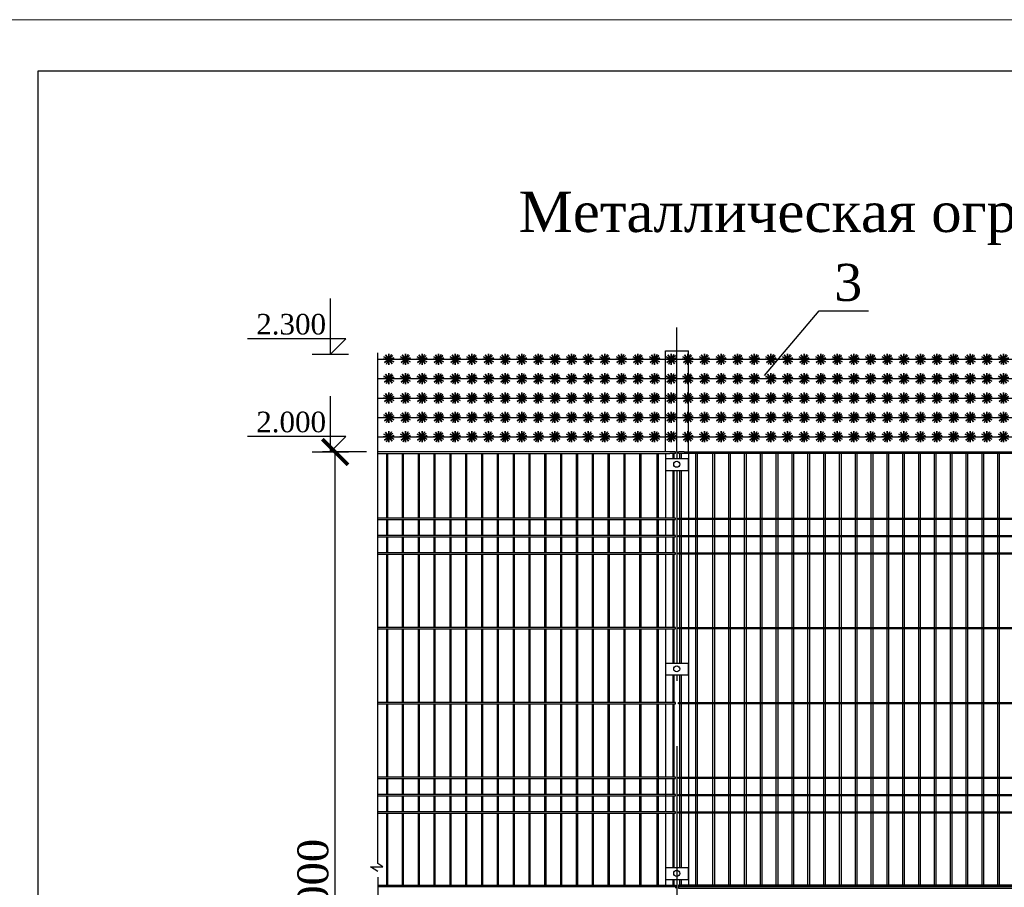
# Model space of a CAD drawing. Header units: inches. Extents: x 6778 to 7415, y 45 to 1090.
# Tile 29 of 41: x 6886 to 6982, y 618 to 702. Entities that reach past the tile are written whole.
import ezdxf
from ezdxf.enums import TextEntityAlignment as Align

# ---------------------------------------------------------------- set-up
doc = ezdxf.new("R2010")
doc.units = ezdxf.units.IN
doc.header["$MEASUREMENT"] = 0
doc.linetypes.add('CENTER', pattern=[50.8, 31.75, -6.35, 6.35, -6.35])
doc.linetypes.add('K5LT_BASIC', pattern=[0])
doc.layers.add('Водопровод 2', color=7, linetype='Continuous')
doc.layers.add('Системный слой VIEW1', color=7, linetype='Continuous')
doc.styles.add('GOST', font='gost.shx', dxfattribs={"oblique": 15})
doc.styles.add('TIEMS', font='times.ttf')
doc.dimstyles.new('Copy of ISO-25', dxfattribs={"dimtxt": 3, "dimasz": 2.5, "dimexe": 1.25, "dimexo": 0.625, "dimtad": 1, "dimlfac": 100, "dimtxsty": 'GOST', "dimblk": 'ARCHTICK', "dimcen": 2.5, "dimadec": 0, "dimazin": 0, "dimtfac": 1, "dimtmove": 0, "dimatfit": 3, "dimldrblk": 'ARCHTICK', "dimfxl": 1, "dimarcsym": 0})

# ---------------------------------------------------------------- blocks, each defined once
blk = doc.blocks.new('_ArchTick')
at = {"color": 0, "linetype": 'ByBlock', "const_width": 0.15}
blk.add_lwpolyline([(-0.5, -0.5), (0.5, 0.5)], dxfattribs=at)
blk = doc.blocks.new('*D281')
at = {"color": 0, "lineweight": -2, "transparency": 16777216}
for p, q in [((6919.597, 660.395), (6915.303, 660.395)), ((6916.553, 576.059), (6916.553, 660.395)), ((6920.037, 576.059), (6915.303, 576.059))]:
    blk.add_line(p, q, dxfattribs=at)
at = {"layer": 'Defpoints', "color": 0, "transparency": 16777216}
for p in [(6916.553, 660.395), (6920.222, 660.395), (6920.662, 576.059)]:
    blk.add_point(p, dxfattribs=at)
at = {"color": 0, "lineweight": -2, "transparency": 16777216, "xscale": 2.5, "yscale": 2.5, "zscale": 2.5}
for p, rotation in [((6916.553, 660.395), 90), ((6916.553, 576.059), 270)]:
    blk.add_blockref('_ArchTick', p, dxfattribs=dict(at, rotation=rotation))
at = {"color": 0, "transparency": 16777216, "insert": (6914.402, 618.227), "char_height": 3, "attachment_point": 5, "rotation": 90, "style": 'TIEMS'}
blk.add_mtext('2000', dxfattribs=at)
blk = doc.blocks.new('*U270')
blk.add_lwpolyline([(0, 0), (0.408, 0.352), (0, 0), (-0.313, 0.438), (0, 0), (-0.425, -0.331), (0, 0), (0.313, -0.438), (0, 0), (0.539, 0), (-0.539, 0), (0, 0), (0, -0.539), (0, 0.539), (0, 0), (0.479, -0.247), (-0.479, 0.247), (0, 0), (-0.231, -0.487), (0, 0), (0.257, 0.473), (0, 0), (0.511, 0.172)])
blk = doc.blocks.new('*U271')
at = {"color": 0, "linetype": 'ByBlock', "lineweight": -2, "transparency": 16777216}
for p in [(0, 0), (1.616, 0), (3.232, 0), (4.849, 0), (6.465, 0), (8.081, 0), (9.697, 0), (11.313, 0), (12.929, 0), (14.546, 0), (16.162, 0), (17.778, 0), (19.394, 0), (21.01, 0), (22.626, 0), (24.243, 0), (25.859, 0), (27.475, 0), (29.091, 0), (30.707, 0), (32.323, 0), (33.94, 0), (35.556, 0), (37.172, 0), (38.788, 0), (40.404, 0), (42.02, 0), (43.637, 0), (45.253, 0), (46.869, 0), (48.485, 0), (50.101, 0), (51.717, 0), (53.334, 0), (54.95, 0), (56.566, 0), (58.182, 0), (59.798, 0)]:
    blk.add_blockref('*U270', p, dxfattribs=at)
blk = doc.blocks.new('*U274')
blk.add_lwpolyline([(0, 0), (0.408, 0.352), (0, 0), (-0.313, 0.438), (0, 0), (-0.425, -0.331), (0, 0), (0.313, -0.438), (0, 0), (0.539, 0), (-0.539, 0), (0, 0), (0, -0.539), (0, 0.539), (0, 0), (0.479, -0.247), (-0.479, 0.247), (0, 0), (-0.231, -0.487), (0, 0), (0.257, 0.473), (0, 0), (0.511, 0.172)])
blk = doc.blocks.new('*U275')
at = {"color": 0, "linetype": 'ByBlock', "lineweight": -2, "transparency": 16777216}
for p in [(0, 0), (1.616, 0), (3.232, 0), (4.849, 0), (6.465, 0), (8.081, 0), (9.697, 0), (11.313, 0), (12.929, 0), (14.546, 0), (16.162, 0), (17.778, 0), (19.394, 0), (21.01, 0), (22.626, 0), (24.243, 0), (25.859, 0), (27.475, 0), (29.091, 0), (30.707, 0), (32.323, 0), (33.94, 0), (35.556, 0), (37.172, 0), (38.788, 0), (40.404, 0), (42.02, 0), (43.637, 0), (45.253, 0), (46.869, 0), (48.485, 0), (50.101, 0), (51.717, 0), (53.334, 0), (54.95, 0), (56.566, 0), (58.182, 0), (59.798, 0)]:
    blk.add_blockref('*U274', p, dxfattribs=at)
blk = doc.blocks.new('*U276')
blk.add_lwpolyline([(0, 0), (0.408, 0.352), (0, 0), (-0.313, 0.438), (0, 0), (-0.425, -0.331), (0, 0), (0.313, -0.438), (0, 0), (0.539, 0), (-0.539, 0), (0, 0), (0, -0.539), (0, 0.539), (0, 0), (0.479, -0.247), (-0.479, 0.247), (0, 0), (-0.231, -0.487), (0, 0), (0.257, 0.473), (0, 0), (0.511, 0.172)])
blk = doc.blocks.new('*U277')
at = {"color": 0, "linetype": 'ByBlock', "lineweight": -2, "transparency": 16777216}
for p in [(0, 0), (1.616, 0), (3.232, 0), (4.849, 0), (6.465, 0), (8.081, 0), (9.697, 0), (11.313, 0), (12.929, 0), (14.546, 0), (16.162, 0), (17.778, 0), (19.394, 0), (21.01, 0), (22.626, 0), (24.243, 0), (25.859, 0), (27.475, 0), (29.091, 0), (30.707, 0), (32.323, 0), (33.94, 0), (35.556, 0), (37.172, 0), (38.788, 0), (40.404, 0), (42.02, 0), (43.637, 0), (45.253, 0), (46.869, 0), (48.485, 0), (50.101, 0), (51.717, 0), (53.334, 0), (54.95, 0), (56.566, 0), (58.182, 0), (59.798, 0)]:
    blk.add_blockref('*U276', p, dxfattribs=at)
blk = doc.blocks.new('*U278')
blk.add_lwpolyline([(0, 0), (0.408, 0.352), (0, 0), (-0.313, 0.438), (0, 0), (-0.425, -0.331), (0, 0), (0.313, -0.438), (0, 0), (0.539, 0), (-0.539, 0), (0, 0), (0, -0.539), (0, 0.539), (0, 0), (0.479, -0.247), (-0.479, 0.247), (0, 0), (-0.231, -0.487), (0, 0), (0.257, 0.473), (0, 0), (0.511, 0.172)])
blk = doc.blocks.new('*U279')
at = {"color": 0, "linetype": 'ByBlock', "lineweight": -2, "transparency": 16777216}
for p in [(0, 0), (1.616, 0), (3.232, 0), (4.849, 0), (6.465, 0), (8.081, 0), (9.697, 0), (11.313, 0), (12.929, 0), (14.546, 0), (16.162, 0), (17.778, 0), (19.394, 0), (21.01, 0), (22.626, 0), (24.243, 0), (25.859, 0), (27.475, 0), (29.091, 0), (30.707, 0), (32.323, 0), (33.94, 0), (35.556, 0), (37.172, 0), (38.788, 0), (40.404, 0), (42.02, 0), (43.637, 0), (45.253, 0), (46.869, 0), (48.485, 0), (50.101, 0), (51.717, 0), (53.334, 0), (54.95, 0), (56.566, 0), (58.182, 0), (59.798, 0)]:
    blk.add_blockref('*U278', p, dxfattribs=at)
blk = doc.blocks.new('*U272')
blk.add_lwpolyline([(0, 0), (0.408, 0.352), (0, 0), (-0.313, 0.438), (0, 0), (-0.425, -0.331), (0, 0), (0.313, -0.438), (0, 0), (0.539, 0), (-0.539, 0), (0, 0), (0, -0.539), (0, 0.539), (0, 0), (0.479, -0.247), (-0.479, 0.247), (0, 0), (-0.231, -0.487), (0, 0), (0.257, 0.473), (0, 0), (0.511, 0.172)])
blk = doc.blocks.new('*U273')
at = {"color": 0, "linetype": 'ByBlock', "lineweight": -2, "transparency": 16777216}
for p in [(0, 0), (1.616, 0), (3.232, 0), (4.849, 0), (6.465, 0), (8.081, 0), (9.697, 0), (11.313, 0), (12.929, 0), (14.546, 0), (16.162, 0), (17.778, 0), (19.394, 0), (21.01, 0), (22.626, 0), (24.243, 0), (25.859, 0), (27.475, 0), (29.091, 0), (30.707, 0), (32.323, 0), (33.94, 0), (35.556, 0), (37.172, 0), (38.788, 0), (40.404, 0), (42.02, 0), (43.637, 0), (45.253, 0), (46.869, 0), (48.485, 0), (50.101, 0), (51.717, 0), (53.334, 0), (54.95, 0), (56.566, 0), (58.182, 0), (59.798, 0)]:
    blk.add_blockref('*U272', p, dxfattribs=at)

msp = doc.modelspace()

# ---------------------------------------------------------------- linework, layer by layer
for p, q in [((6916.091, 669.9), (6916.091, 675.327)), ((6917.592, 671.406), (6908.031, 671.406)), ((6916.091, 669.9), (6917.592, 671.406)), ((6914.324, 669.9), (6917.857, 669.9)), ((6916.091, 660.391), (6916.091, 665.818)), ((6917.592, 661.897), (6908.031, 661.897)), ((6916.091, 660.391), (6917.592, 661.897)), ((6914.324, 660.391), (6917.857, 660.391))]:
    msp.add_line(p, q)
at = {"color": 3}
for p, q in [((6920.69, 620.377), (6920.69, 670.027)), ((6919.973, 620.03), (6921.18, 620.03)), ((6920.69, 619.573), (6919.973, 620.03)), ((6921.18, 620.03), (6920.69, 620.377)), ((6920.69, 619.018), (6920.69, 572.149))]:
    msp.add_line(p, q, dxfattribs=at)
at = {"color": 2, "linetype": 'CENTER'}
for p, q in [((6949.809, 659.727), (6949.809, 660.472)), ((6949.809, 639.827), (6949.809, 658.607)), ((6949.809, 600.027), (6949.809, 638.707))]:
    msp.add_line(p, q, dxfattribs=at)
at = {"linetype": 'ByBlock'}
for points in [[(6958.307, 667.848), (6963.627, 674.124), (6968.441, 674.124)], [(6949.808, 660.446), (6949.808, 672.489)], [(6949.673, 660.255), (6949.673, 660.395)], [(6949.945, 660.255), (6949.945, 660.395)]]:
    msp.add_lwpolyline(points, dxfattribs=at)
at = {"color": 5, "lineweight": 30}
for points in [[(6948.688, 660.446), (6948.688, 670.229), (6950.928, 670.229)], [(6950.928, 660.446), (6950.928, 670.229)]]:
    msp.add_lwpolyline(points, dxfattribs=at)
for points in [[(6920.69, 669.412), (7066.186, 669.412)], [(6920.69, 667.527), (7066.186, 667.527)], [(6920.69, 665.642), (7066.186, 665.642)], [(6920.69, 663.756), (7066.186, 663.756)], [(6920.69, 661.871), (7066.186, 661.871)]]:
    msp.add_lwpolyline(points)
at = {"color": 188}
for points in [[(6949.673, 660.395), (6949.109, 660.395)], [(6949.673, 660.255), (6949.109, 660.255)], [(6950.509, 660.395), (6949.945, 660.395)], [(6950.928, 660.255), (6949.945, 660.255)]]:
    msp.add_lwpolyline(points, dxfattribs=at)
at = {"linetype": 'ByBlock'}
for centre in [(6949.782, 659.196), (6949.782, 639.296), (6949.782, 619.396)]:
    msp.add_circle(centre, 0.291, dxfattribs=at)
at = {"layer": 'Водопровод 2', "linetype": 'Continuous', "lineweight": 15}
msp.add_lwpolyline([(6867.627, 405.444), (7287.627, 405.444), (7287.627, 702.444), (6867.627, 702.444)], close=True, dxfattribs=at)
at = {"layer": 'Водопровод 2', "linetype": 'Continuous'}
msp.add_lwpolyline([(6887.627, 410.444), (7282.627, 410.444), (7282.627, 697.444), (6887.627, 697.444)], close=True, dxfattribs=at)
at = {"layer": 'Системный слой VIEW1', "linetype": 'K5LT_BASIC'}
for p, q in [((6949.109, 660.395), (6920.69, 660.395)), ((6920.69, 660.255), (6949.109, 660.255)), ((6921.533, 660.255), (6921.533, 653.955)), ((6921.673, 653.955), (6921.673, 660.255)), ((6923.073, 660.255), (6923.073, 653.955)), ((6923.213, 653.955), (6923.213, 660.255)), ((6924.613, 660.255), (6924.613, 653.955)), ((6924.753, 653.955), (6924.753, 660.255)), ((6926.153, 660.255), (6926.153, 653.955)), ((6926.293, 653.955), (6926.293, 660.255)), ((6927.693, 660.255), (6927.693, 653.955)), ((6927.833, 653.955), (6927.833, 660.255)), ((6929.233, 660.255), (6929.233, 653.955)), ((6929.373, 653.955), (6929.373, 660.255)), ((6930.773, 660.255), (6930.773, 653.955)), ((6930.913, 653.955), (6930.913, 660.255)), ((6932.313, 660.255), (6932.313, 653.955)), ((6932.453, 653.955), (6932.453, 660.255)), ((6933.853, 660.255), (6933.853, 653.955)), ((6933.993, 653.955), (6933.993, 660.255)), ((6935.393, 660.255), (6935.393, 653.955)), ((6935.533, 653.955), (6935.533, 660.255)), ((6936.933, 660.255), (6936.933, 653.955)), ((6937.073, 653.955), (6937.073, 660.255)), ((6938.473, 660.255), (6938.473, 653.955)), ((6938.613, 653.955), (6938.613, 660.255)), ((6940.013, 660.255), (6940.013, 653.955)), ((6940.153, 653.955), (6940.153, 660.255)), ((6941.553, 660.255), (6941.553, 653.955)), ((6941.693, 653.955), (6941.693, 660.255)), ((6943.093, 660.255), (6943.093, 653.955)), ((6943.233, 653.955), (6943.233, 660.255)), ((6944.633, 660.255), (6944.633, 653.955)), ((6944.773, 653.955), (6944.773, 660.255)), ((6946.173, 660.255), (6946.173, 653.955)), ((6946.313, 653.955), (6946.313, 660.255)), ((6947.853, 660.255), (6947.853, 653.955)), ((6947.993, 653.955), (6947.993, 660.255)), ((6949.393, 660.255), (6949.393, 659.727)), ((6949.533, 659.727), (6949.533, 660.255)), ((6950.085, 659.727), (6950.085, 660.255)), ((6950.225, 660.255), (6950.225, 659.727)), ((6951.625, 653.955), (6951.625, 660.255)), ((6951.765, 660.255), (6951.765, 653.955)), ((6953.305, 653.955), (6953.305, 660.255)), ((6953.445, 660.255), (6953.445, 653.955)), ((6954.845, 653.955), (6954.845, 660.255)), ((6954.985, 660.255), (6954.985, 653.955)), ((6956.385, 653.955), (6956.385, 660.255)), ((6956.525, 660.255), (6956.525, 653.955)), ((6957.925, 653.955), (6957.925, 660.255)), ((6958.065, 660.255), (6958.065, 653.955)), ((6959.465, 653.955), (6959.465, 660.255)), ((6959.605, 660.255), (6959.605, 653.955)), ((6961.005, 653.955), (6961.005, 660.255)), ((6961.145, 660.255), (6961.145, 653.955)), ((6962.545, 653.955), (6962.545, 660.255)), ((6962.685, 660.255), (6962.685, 653.955)), ((6964.085, 653.955), (6964.085, 660.255)), ((6964.225, 660.255), (6964.225, 653.955)), ((6965.625, 653.955), (6965.625, 660.255)), ((6965.765, 660.255), (6965.765, 653.955)), ((6967.165, 653.955), (6967.165, 660.255)), ((6967.305, 660.255), (6967.305, 653.955)), ((6968.705, 653.955), (6968.705, 660.255)), ((6968.845, 660.255), (6968.845, 653.955)), ((6970.245, 653.955), (6970.245, 660.255)), ((6970.385, 660.255), (6970.385, 653.955)), ((6971.785, 653.955), (6971.785, 660.255)), ((6971.925, 660.255), (6971.925, 653.955)), ((6973.325, 653.955), (6973.325, 660.255)), ((6973.465, 660.255), (6973.465, 653.955)), ((6974.865, 653.955), (6974.865, 660.255)), ((6975.005, 660.255), (6975.005, 653.955)), ((6976.405, 653.955), (6976.405, 660.255)), ((6976.545, 660.255), (6976.545, 653.955)), ((6977.945, 653.955), (6977.945, 660.255)), ((6978.085, 660.255), (6978.085, 653.955)), ((6979.485, 653.955), (6979.485, 660.255)), ((6979.625, 660.255), (6979.625, 653.955)), ((6981.025, 653.955), (6981.025, 660.255)), ((6981.165, 660.255), (6981.165, 653.955)), ((6949.393, 658.607), (6949.393, 653.955)), ((6949.533, 653.955), (6949.533, 658.607)), ((6950.085, 653.955), (6950.085, 658.607)), ((6950.225, 658.607), (6950.225, 653.955)), ((6949.673, 653.955), (6920.69, 653.955)), ((6920.69, 653.815), (6949.673, 653.815)), ((6921.533, 653.815), (6921.533, 652.275)), ((6921.673, 652.275), (6921.673, 653.815)), ((6923.073, 653.815), (6923.073, 652.275)), ((6923.213, 652.275), (6923.213, 653.815)), ((6924.613, 653.815), (6924.613, 652.275)), ((6924.753, 652.275), (6924.753, 653.815)), ((6926.153, 653.815), (6926.153, 652.275)), ((6926.293, 652.275), (6926.293, 653.815)), ((6927.693, 653.815), (6927.693, 652.275)), ((6927.833, 652.275), (6927.833, 653.815)), ((6929.233, 653.815), (6929.233, 652.275)), ((6929.373, 652.275), (6929.373, 653.815)), ((6930.773, 653.815), (6930.773, 652.275)), ((6930.913, 652.275), (6930.913, 653.815)), ((6932.313, 653.815), (6932.313, 652.275)), ((6932.453, 652.275), (6932.453, 653.815)), ((6933.853, 653.815), (6933.853, 652.275)), ((6933.993, 652.275), (6933.993, 653.815)), ((6935.393, 653.815), (6935.393, 652.275)), ((6935.533, 652.275), (6935.533, 653.815)), ((6936.933, 653.815), (6936.933, 652.275)), ((6937.073, 652.275), (6937.073, 653.815)), ((6938.473, 653.815), (6938.473, 652.275)), ((6938.613, 652.275), (6938.613, 653.815)), ((6940.013, 653.815), (6940.013, 652.275)), ((6940.153, 652.275), (6940.153, 653.815)), ((6941.553, 653.815), (6941.553, 652.275)), ((6941.693, 652.275), (6941.693, 653.815)), ((6943.093, 653.815), (6943.093, 652.275)), ((6943.233, 652.275), (6943.233, 653.815)), ((6944.633, 653.815), (6944.633, 652.275)), ((6944.773, 652.275), (6944.773, 653.815)), ((6946.173, 653.815), (6946.173, 652.275)), ((6946.313, 652.275), (6946.313, 653.815)), ((6947.853, 653.815), (6947.853, 652.275)), ((6947.993, 652.275), (6947.993, 653.815)), ((6949.393, 653.815), (6949.393, 652.275)), ((6949.533, 652.275), (6949.533, 653.815)), ((6949.673, 653.815), (6949.673, 653.955)), ((6949.945, 653.815), (6949.945, 653.955)), ((6950.085, 652.275), (6950.085, 653.815)), ((6950.225, 653.815), (6950.225, 652.275)), ((6951.625, 652.275), (6951.625, 653.815)), ((6951.765, 653.815), (6951.765, 652.275)), ((6953.305, 652.275), (6953.305, 653.815)), ((6953.445, 653.815), (6953.445, 652.275)), ((6954.845, 652.275), (6954.845, 653.815)), ((6954.985, 653.815), (6954.985, 652.275)), ((6956.385, 652.275), (6956.385, 653.815)), ((6956.525, 653.815), (6956.525, 652.275)), ((6957.925, 652.275), (6957.925, 653.815)), ((6958.065, 653.815), (6958.065, 652.275)), ((6959.465, 652.275), (6959.465, 653.815)), ((6959.605, 653.815), (6959.605, 652.275)), ((6961.005, 652.275), (6961.005, 653.815)), ((6961.145, 653.815), (6961.145, 652.275)), ((6962.545, 652.275), (6962.545, 653.815)), ((6962.685, 653.815), (6962.685, 652.275)), ((6964.085, 652.275), (6964.085, 653.815)), ((6964.225, 653.815), (6964.225, 652.275)), ((6965.625, 652.275), (6965.625, 653.815)), ((6965.765, 653.815), (6965.765, 652.275)), ((6967.165, 652.275), (6967.165, 653.815)), ((6967.305, 653.815), (6967.305, 652.275)), ((6968.705, 652.275), (6968.705, 653.815)), ((6968.845, 653.815), (6968.845, 652.275)), ((6970.245, 652.275), (6970.245, 653.815)), ((6970.385, 653.815), (6970.385, 652.275)), ((6971.785, 652.275), (6971.785, 653.815)), ((6971.925, 653.815), (6971.925, 652.275)), ((6973.325, 652.275), (6973.325, 653.815)), ((6973.465, 653.815), (6973.465, 652.275)), ((6974.865, 652.275), (6974.865, 653.815)), ((6975.005, 653.815), (6975.005, 652.275)), ((6976.405, 652.275), (6976.405, 653.815)), ((6976.545, 653.815), (6976.545, 652.275)), ((6977.945, 652.275), (6977.945, 653.815)), ((6978.085, 653.815), (6978.085, 652.275)), ((6979.485, 652.275), (6979.485, 653.815)), ((6979.625, 653.815), (6979.625, 652.275)), ((6981.025, 652.275), (6981.025, 653.815)), ((6981.165, 653.815), (6981.165, 652.275)), ((6949.673, 652.275), (6920.69, 652.275)), ((6920.69, 652.135), (6949.673, 652.135)), ((6921.533, 652.135), (6921.533, 650.595)), ((6921.673, 650.595), (6921.673, 652.135)), ((6923.073, 652.135), (6923.073, 650.595)), ((6923.213, 650.595), (6923.213, 652.135)), ((6924.613, 652.135), (6924.613, 650.595)), ((6924.753, 650.595), (6924.753, 652.135)), ((6926.153, 652.135), (6926.153, 650.595)), ((6926.293, 650.595), (6926.293, 652.135)), ((6927.693, 652.135), (6927.693, 650.595)), ((6927.833, 650.595), (6927.833, 652.135)), ((6929.233, 652.135), (6929.233, 650.595)), ((6929.373, 650.595), (6929.373, 652.135)), ((6930.773, 652.135), (6930.773, 650.595)), ((6930.913, 650.595), (6930.913, 652.135)), ((6932.313, 652.135), (6932.313, 650.595)), ((6932.453, 650.595), (6932.453, 652.135)), ((6933.853, 652.135), (6933.853, 650.595)), ((6933.993, 650.595), (6933.993, 652.135)), ((6935.393, 652.135), (6935.393, 650.595)), ((6935.533, 650.595), (6935.533, 652.135)), ((6936.933, 652.135), (6936.933, 650.595)), ((6937.073, 650.595), (6937.073, 652.135)), ((6938.473, 652.135), (6938.473, 650.595)), ((6938.613, 650.595), (6938.613, 652.135)), ((6940.013, 652.135), (6940.013, 650.595)), ((6940.153, 650.595), (6940.153, 652.135)), ((6941.553, 652.135), (6941.553, 650.595)), ((6941.693, 650.595), (6941.693, 652.135)), ((6943.093, 652.135), (6943.093, 650.595)), ((6943.233, 650.595), (6943.233, 652.135)), ((6944.633, 652.135), (6944.633, 650.595)), ((6944.773, 650.595), (6944.773, 652.135)), ((6946.173, 652.135), (6946.173, 650.595)), ((6946.313, 650.595), (6946.313, 652.135)), ((6947.853, 652.135), (6947.853, 650.595)), ((6947.993, 650.595), (6947.993, 652.135)), ((6949.393, 652.135), (6949.393, 650.595)), ((6949.533, 650.595), (6949.533, 652.135)), ((6949.673, 652.135), (6949.673, 652.275)), ((6949.945, 652.135), (6949.945, 652.275)), ((6950.085, 650.595), (6950.085, 652.135)), ((6950.225, 652.135), (6950.225, 650.595)), ((6951.625, 650.595), (6951.625, 652.135)), ((6951.765, 652.135), (6951.765, 650.595)), ((6953.305, 650.595), (6953.305, 652.135)), ((6953.445, 652.135), (6953.445, 650.595)), ((6954.845, 650.595), (6954.845, 652.135)), ((6954.985, 652.135), (6954.985, 650.595)), ((6956.385, 650.595), (6956.385, 652.135)), ((6956.525, 652.135), (6956.525, 650.595)), ((6957.925, 650.595), (6957.925, 652.135)), ((6958.065, 652.135), (6958.065, 650.595)), ((6959.465, 650.595), (6959.465, 652.135)), ((6959.605, 652.135), (6959.605, 650.595)), ((6961.005, 650.595), (6961.005, 652.135)), ((6961.145, 652.135), (6961.145, 650.595)), ((6962.545, 650.595), (6962.545, 652.135)), ((6962.685, 652.135), (6962.685, 650.595)), ((6964.085, 650.595), (6964.085, 652.135)), ((6964.225, 652.135), (6964.225, 650.595)), ((6965.625, 650.595), (6965.625, 652.135)), ((6965.765, 652.135), (6965.765, 650.595)), ((6967.165, 650.595), (6967.165, 652.135)), ((6967.305, 652.135), (6967.305, 650.595)), ((6968.705, 650.595), (6968.705, 652.135)), ((6968.845, 652.135), (6968.845, 650.595)), ((6970.245, 650.595), (6970.245, 652.135)), ((6970.385, 652.135), (6970.385, 650.595)), ((6971.785, 650.595), (6971.785, 652.135)), ((6971.925, 652.135), (6971.925, 650.595)), ((6973.325, 650.595), (6973.325, 652.135)), ((6973.465, 652.135), (6973.465, 650.595)), ((6974.865, 650.595), (6974.865, 652.135)), ((6975.005, 652.135), (6975.005, 650.595)), ((6976.405, 650.595), (6976.405, 652.135)), ((6976.545, 652.135), (6976.545, 650.595)), ((6977.945, 650.595), (6977.945, 652.135)), ((6978.085, 652.135), (6978.085, 650.595)), ((6979.485, 650.595), (6979.485, 652.135)), ((6979.625, 652.135), (6979.625, 650.595)), ((6981.025, 650.595), (6981.025, 652.135)), ((6981.165, 652.135), (6981.165, 650.595)), ((6949.673, 650.595), (6920.69, 650.595)), ((6920.69, 650.455), (6949.673, 650.455)), ((6921.533, 650.455), (6921.533, 643.315)), ((6921.673, 643.315), (6921.673, 650.455)), ((6923.073, 650.455), (6923.073, 643.315)), ((6923.213, 643.315), (6923.213, 650.455)), ((6924.613, 650.455), (6924.613, 643.315)), ((6924.753, 643.315), (6924.753, 650.455)), ((6926.153, 650.455), (6926.153, 643.315)), ((6926.293, 643.315), (6926.293, 650.455)), ((6927.693, 650.455), (6927.693, 643.315)), ((6927.833, 643.315), (6927.833, 650.455)), ((6929.233, 650.455), (6929.233, 643.315)), ((6929.373, 643.315), (6929.373, 650.455)), ((6930.773, 650.455), (6930.773, 643.315)), ((6930.913, 643.315), (6930.913, 650.455)), ((6932.313, 650.455), (6932.313, 643.315)), ((6932.453, 643.315), (6932.453, 650.455)), ((6933.853, 650.455), (6933.853, 643.315)), ((6933.993, 643.315), (6933.993, 650.455)), ((6935.393, 650.455), (6935.393, 643.315)), ((6935.533, 643.315), (6935.533, 650.455)), ((6936.933, 650.455), (6936.933, 643.315)), ((6937.073, 643.315), (6937.073, 650.455)), ((6938.473, 650.455), (6938.473, 643.315)), ((6938.613, 643.315), (6938.613, 650.455)), ((6940.013, 650.455), (6940.013, 643.315)), ((6940.153, 643.315), (6940.153, 650.455)), ((6941.553, 650.455), (6941.553, 643.315)), ((6941.693, 643.315), (6941.693, 650.455)), ((6943.093, 650.455), (6943.093, 643.315)), ((6943.233, 643.315), (6943.233, 650.455)), ((6944.633, 650.455), (6944.633, 643.315)), ((6944.773, 643.315), (6944.773, 650.455)), ((6946.173, 650.455), (6946.173, 643.315)), ((6946.313, 643.315), (6946.313, 650.455)), ((6947.853, 650.455), (6947.853, 643.315)), ((6947.993, 643.315), (6947.993, 650.455)), ((6949.393, 650.455), (6949.393, 643.315)), ((6949.533, 643.315), (6949.533, 650.455)), ((6949.673, 650.455), (6949.673, 650.595)), ((6949.945, 650.455), (6949.945, 650.595)), ((6950.085, 643.315), (6950.085, 650.455)), ((6950.225, 650.455), (6950.225, 643.315)), ((6951.625, 643.315), (6951.625, 650.455)), ((6951.765, 650.455), (6951.765, 643.315)), ((6953.305, 643.315), (6953.305, 650.455)), ((6953.445, 650.455), (6953.445, 643.315)), ((6954.845, 643.315), (6954.845, 650.455)), ((6954.985, 650.455), (6954.985, 643.315)), ((6956.385, 643.315), (6956.385, 650.455)), ((6956.525, 650.455), (6956.525, 643.315)), ((6957.925, 643.315), (6957.925, 650.455)), ((6958.065, 650.455), (6958.065, 643.315)), ((6959.465, 643.315), (6959.465, 650.455)), ((6959.605, 650.455), (6959.605, 643.315)), ((6961.005, 643.315), (6961.005, 650.455)), ((6961.145, 650.455), (6961.145, 643.315)), ((6962.545, 643.315), (6962.545, 650.455)), ((6962.685, 650.455), (6962.685, 643.315)), ((6964.085, 643.315), (6964.085, 650.455)), ((6964.225, 650.455), (6964.225, 643.315)), ((6965.625, 643.315), (6965.625, 650.455)), ((6965.765, 650.455), (6965.765, 643.315)), ((6967.165, 643.315), (6967.165, 650.455)), ((6967.305, 650.455), (6967.305, 643.315)), ((6968.705, 643.315), (6968.705, 650.455)), ((6968.845, 650.455), (6968.845, 643.315)), ((6970.245, 643.315), (6970.245, 650.455)), ((6970.385, 650.455), (6970.385, 643.315)), ((6971.785, 643.315), (6971.785, 650.455)), ((6971.925, 650.455), (6971.925, 643.315)), ((6973.325, 643.315), (6973.325, 650.455)), ((6973.465, 650.455), (6973.465, 643.315)), ((6974.865, 643.315), (6974.865, 650.455)), ((6975.005, 650.455), (6975.005, 643.315)), ((6976.405, 643.315), (6976.405, 650.455)), ((6976.545, 650.455), (6976.545, 643.315)), ((6977.945, 643.315), (6977.945, 650.455)), ((6978.085, 650.455), (6978.085, 643.315)), ((6979.485, 643.315), (6979.485, 650.455)), ((6979.625, 650.455), (6979.625, 643.315)), ((6981.025, 643.315), (6981.025, 650.455)), ((6981.165, 650.455), (6981.165, 643.315)), ((6949.673, 643.315), (6920.69, 643.315)), ((6920.69, 643.175), (6949.673, 643.175)), ((6921.533, 643.175), (6921.533, 636.035)), ((6921.673, 636.035), (6921.673, 643.175)), ((6923.073, 643.175), (6923.073, 636.035)), ((6923.213, 636.035), (6923.213, 643.175)), ((6924.613, 643.175), (6924.613, 636.035)), ((6924.753, 636.035), (6924.753, 643.175)), ((6926.153, 643.175), (6926.153, 636.035)), ((6926.293, 636.035), (6926.293, 643.175)), ((6927.693, 643.175), (6927.693, 636.035)), ((6927.833, 636.035), (6927.833, 643.175)), ((6929.233, 643.175), (6929.233, 636.035)), ((6929.373, 636.035), (6929.373, 643.175)), ((6930.773, 643.175), (6930.773, 636.035)), ((6930.913, 636.035), (6930.913, 643.175)), ((6932.313, 643.175), (6932.313, 636.035)), ((6932.453, 636.035), (6932.453, 643.175)), ((6933.853, 643.175), (6933.853, 636.035)), ((6933.993, 636.035), (6933.993, 643.175)), ((6935.393, 643.175), (6935.393, 636.035)), ((6935.533, 636.035), (6935.533, 643.175)), ((6936.933, 643.175), (6936.933, 636.035)), ((6937.073, 636.035), (6937.073, 643.175)), ((6938.473, 643.175), (6938.473, 636.035)), ((6938.613, 636.035), (6938.613, 643.175)), ((6940.013, 643.175), (6940.013, 636.035)), ((6940.153, 636.035), (6940.153, 643.175)), ((6941.553, 643.175), (6941.553, 636.035)), ((6941.693, 636.035), (6941.693, 643.175)), ((6943.093, 643.175), (6943.093, 636.035)), ((6943.233, 636.035), (6943.233, 643.175)), ((6944.633, 643.175), (6944.633, 636.035)), ((6944.773, 636.035), (6944.773, 643.175)), ((6946.173, 643.175), (6946.173, 636.035)), ((6946.313, 636.035), (6946.313, 643.175)), ((6947.853, 643.175), (6947.853, 636.035)), ((6947.993, 636.035), (6947.993, 643.175)), ((6949.393, 643.175), (6949.393, 639.827)), ((6949.533, 639.827), (6949.533, 643.175)), ((6949.673, 643.175), (6949.673, 643.315)), ((6949.945, 643.175), (6949.945, 643.315)), ((6950.085, 639.827), (6950.085, 643.175)), ((6950.225, 643.175), (6950.225, 639.827)), ((6951.625, 636.035), (6951.625, 643.175)), ((6951.765, 643.175), (6951.765, 636.035)), ((6953.305, 636.035), (6953.305, 643.175)), ((6953.445, 643.175), (6953.445, 636.035)), ((6954.845, 636.035), (6954.845, 643.175)), ((6954.985, 643.175), (6954.985, 636.035)), ((6956.385, 636.035), (6956.385, 643.175)), ((6956.525, 643.175), (6956.525, 636.035)), ((6957.925, 636.035), (6957.925, 643.175)), ((6958.065, 643.175), (6958.065, 636.035)), ((6959.465, 636.035), (6959.465, 643.175)), ((6959.605, 643.175), (6959.605, 636.035)), ((6961.005, 636.035), (6961.005, 643.175)), ((6961.145, 643.175), (6961.145, 636.035)), ((6962.545, 636.035), (6962.545, 643.175)), ((6962.685, 643.175), (6962.685, 636.035)), ((6964.085, 636.035), (6964.085, 643.175)), ((6964.225, 643.175), (6964.225, 636.035)), ((6965.625, 636.035), (6965.625, 643.175)), ((6965.765, 643.175), (6965.765, 636.035)), ((6967.165, 636.035), (6967.165, 643.175)), ((6967.305, 643.175), (6967.305, 636.035)), ((6968.705, 636.035), (6968.705, 643.175)), ((6968.845, 643.175), (6968.845, 636.035)), ((6970.245, 636.035), (6970.245, 643.175)), ((6970.385, 643.175), (6970.385, 636.035)), ((6971.785, 636.035), (6971.785, 643.175)), ((6971.925, 643.175), (6971.925, 636.035)), ((6973.325, 636.035), (6973.325, 643.175)), ((6973.465, 643.175), (6973.465, 636.035)), ((6974.865, 636.035), (6974.865, 643.175)), ((6975.005, 643.175), (6975.005, 636.035)), ((6976.405, 636.035), (6976.405, 643.175)), ((6976.545, 643.175), (6976.545, 636.035)), ((6977.945, 636.035), (6977.945, 643.175)), ((6978.085, 643.175), (6978.085, 636.035)), ((6979.485, 636.035), (6979.485, 643.175)), ((6979.625, 643.175), (6979.625, 636.035)), ((6981.025, 636.035), (6981.025, 643.175)), ((6981.165, 643.175), (6981.165, 636.035)), ((6949.393, 638.707), (6949.393, 636.035)), ((6949.533, 636.035), (6949.533, 638.707)), ((6950.085, 636.035), (6950.085, 638.707)), ((6950.225, 638.707), (6950.225, 636.035)), ((6949.673, 636.035), (6920.69, 636.035)), ((6920.69, 635.895), (6949.673, 635.895)), ((6921.533, 635.895), (6921.533, 628.755)), ((6921.673, 628.755), (6921.673, 635.895)), ((6923.073, 635.895), (6923.073, 628.755)), ((6923.213, 628.755), (6923.213, 635.895)), ((6924.613, 635.895), (6924.613, 628.755)), ((6924.753, 628.755), (6924.753, 635.895)), ((6926.153, 635.895), (6926.153, 628.755)), ((6926.293, 628.755), (6926.293, 635.895)), ((6927.693, 635.895), (6927.693, 628.755)), ((6927.833, 628.755), (6927.833, 635.895)), ((6929.233, 635.895), (6929.233, 628.755)), ((6929.373, 628.755), (6929.373, 635.895)), ((6930.773, 635.895), (6930.773, 628.755)), ((6930.913, 628.755), (6930.913, 635.895)), ((6932.313, 635.895), (6932.313, 628.755)), ((6932.453, 628.755), (6932.453, 635.895)), ((6933.853, 635.895), (6933.853, 628.755)), ((6933.993, 628.755), (6933.993, 635.895)), ((6935.393, 635.895), (6935.393, 628.755)), ((6935.533, 628.755), (6935.533, 635.895)), ((6936.933, 635.895), (6936.933, 628.755)), ((6937.073, 628.755), (6937.073, 635.895)), ((6938.473, 635.895), (6938.473, 628.755)), ((6938.613, 628.755), (6938.613, 635.895)), ((6940.013, 635.895), (6940.013, 628.755)), ((6940.153, 628.755), (6940.153, 635.895)), ((6941.553, 635.895), (6941.553, 628.755)), ((6941.693, 628.755), (6941.693, 635.895)), ((6943.093, 635.895), (6943.093, 628.755)), ((6943.233, 628.755), (6943.233, 635.895)), ((6944.633, 635.895), (6944.633, 628.755)), ((6944.773, 628.755), (6944.773, 635.895)), ((6946.173, 635.895), (6946.173, 628.755)), ((6946.313, 628.755), (6946.313, 635.895)), ((6947.853, 635.895), (6947.853, 628.755)), ((6947.993, 628.615), (6947.993, 635.895)), ((6949.393, 635.895), (6949.393, 628.755)), ((6949.533, 628.755), (6949.533, 635.895)), ((6949.673, 635.895), (6949.673, 636.035)), ((6949.945, 635.895), (6949.945, 636.035)), ((6950.085, 628.755), (6950.085, 635.895)), ((6950.225, 635.895), (6950.225, 628.755)), ((6951.625, 628.755), (6951.625, 635.895)), ((6951.765, 635.895), (6951.765, 628.755)), ((6953.305, 628.755), (6953.305, 635.895)), ((6953.445, 635.895), (6953.445, 628.755)), ((6954.845, 628.755), (6954.845, 635.895)), ((6954.985, 635.895), (6954.985, 628.755)), ((6956.385, 628.755), (6956.385, 635.895)), ((6956.525, 635.895), (6956.525, 628.755)), ((6957.925, 628.755), (6957.925, 635.895)), ((6958.065, 635.895), (6958.065, 628.755)), ((6959.465, 628.755), (6959.465, 635.895)), ((6959.605, 635.895), (6959.605, 628.755)), ((6961.005, 628.755), (6961.005, 635.895)), ((6961.145, 635.895), (6961.145, 628.755)), ((6962.545, 628.755), (6962.545, 635.895)), ((6962.685, 635.895), (6962.685, 628.755)), ((6964.085, 628.755), (6964.085, 635.895)), ((6964.225, 635.895), (6964.225, 628.755)), ((6965.625, 628.755), (6965.625, 635.895)), ((6965.765, 635.895), (6965.765, 628.755)), ((6967.165, 628.755), (6967.165, 635.895)), ((6967.305, 635.895), (6967.305, 628.755)), ((6968.705, 628.755), (6968.705, 635.895)), ((6968.845, 635.895), (6968.845, 628.755)), ((6970.245, 628.755), (6970.245, 635.895)), ((6970.385, 635.895), (6970.385, 628.755)), ((6971.785, 628.755), (6971.785, 635.895)), ((6971.925, 635.895), (6971.925, 628.755)), ((6973.325, 628.755), (6973.325, 635.895)), ((6973.465, 635.895), (6973.465, 628.755)), ((6974.865, 628.755), (6974.865, 635.895)), ((6975.005, 635.895), (6975.005, 628.755)), ((6976.405, 628.755), (6976.405, 635.895)), ((6976.545, 635.895), (6976.545, 628.755)), ((6977.945, 628.755), (6977.945, 635.895)), ((6978.085, 635.895), (6978.085, 628.755)), ((6979.485, 628.755), (6979.485, 635.895)), ((6979.625, 635.895), (6979.625, 628.755)), ((6981.025, 628.755), (6981.025, 635.895)), ((6981.165, 635.895), (6981.165, 628.755)), ((6949.673, 628.755), (6920.69, 628.755)), ((6920.69, 628.615), (6949.673, 628.615)), ((6921.533, 628.615), (6921.533, 627.075)), ((6921.673, 627.075), (6921.673, 628.615)), ((6923.073, 628.615), (6923.073, 627.075)), ((6923.213, 627.075), (6923.213, 628.615)), ((6924.613, 628.615), (6924.613, 627.075)), ((6924.753, 627.075), (6924.753, 628.615)), ((6926.153, 628.615), (6926.153, 627.075)), ((6926.293, 627.075), (6926.293, 628.615)), ((6927.693, 628.615), (6927.693, 627.075)), ((6927.833, 627.075), (6927.833, 628.615)), ((6929.233, 628.615), (6929.233, 627.075)), ((6929.373, 627.075), (6929.373, 628.615)), ((6930.773, 628.615), (6930.773, 627.075)), ((6930.913, 627.075), (6930.913, 628.615)), ((6932.313, 628.615), (6932.313, 627.075)), ((6932.453, 627.075), (6932.453, 628.615)), ((6933.853, 628.615), (6933.853, 627.075)), ((6933.993, 627.075), (6933.993, 628.615)), ((6935.393, 628.615), (6935.393, 627.075)), ((6935.533, 627.075), (6935.533, 628.615)), ((6936.933, 628.615), (6936.933, 627.075)), ((6937.073, 627.075), (6937.073, 628.615)), ((6938.473, 628.615), (6938.473, 627.075)), ((6938.613, 627.075), (6938.613, 628.615)), ((6940.013, 628.615), (6940.013, 627.075)), ((6940.153, 627.075), (6940.153, 628.615)), ((6941.553, 628.615), (6941.553, 627.075)), ((6941.693, 627.075), (6941.693, 628.615)), ((6943.093, 628.615), (6943.093, 627.075)), ((6943.233, 627.075), (6943.233, 628.615)), ((6944.633, 628.615), (6944.633, 627.075)), ((6944.773, 627.075), (6944.773, 628.615)), ((6946.173, 628.615), (6946.173, 627.075)), ((6946.313, 627.075), (6946.313, 628.615)), ((6947.853, 628.615), (6947.853, 627.075)), ((6947.993, 627.075), (6947.993, 628.615)), ((6949.393, 628.615), (6949.393, 627.075)), ((6949.533, 627.075), (6949.533, 628.615)), ((6949.673, 628.615), (6949.673, 628.755)), ((6949.945, 628.615), (6949.945, 628.755)), ((6950.085, 627.075), (6950.085, 628.615)), ((6950.225, 628.615), (6950.225, 627.075)), ((6951.625, 627.075), (6951.625, 628.615)), ((6951.765, 628.615), (6951.765, 627.075)), ((6953.305, 627.075), (6953.305, 628.615)), ((6953.445, 628.615), (6953.445, 627.075)), ((6954.845, 627.075), (6954.845, 628.615)), ((6954.985, 628.615), (6954.985, 627.075)), ((6956.385, 627.075), (6956.385, 628.615)), ((6956.525, 628.615), (6956.525, 627.075)), ((6957.925, 627.075), (6957.925, 628.615)), ((6958.065, 628.615), (6958.065, 627.075)), ((6959.465, 627.075), (6959.465, 628.615)), ((6959.605, 628.615), (6959.605, 627.075)), ((6961.005, 627.075), (6961.005, 628.615)), ((6961.145, 628.615), (6961.145, 627.075)), ((6962.545, 627.075), (6962.545, 628.615)), ((6962.685, 628.615), (6962.685, 627.075)), ((6964.085, 627.075), (6964.085, 628.615)), ((6964.225, 628.615), (6964.225, 627.075)), ((6965.625, 627.075), (6965.625, 628.615)), ((6965.765, 628.615), (6965.765, 627.075)), ((6967.165, 627.075), (6967.165, 628.615)), ((6967.305, 628.615), (6967.305, 627.075)), ((6968.705, 627.075), (6968.705, 628.615)), ((6968.845, 628.615), (6968.845, 627.075)), ((6970.245, 627.075), (6970.245, 628.615)), ((6970.385, 628.615), (6970.385, 627.075)), ((6971.785, 627.075), (6971.785, 628.615)), ((6971.925, 628.615), (6971.925, 627.075)), ((6973.325, 627.075), (6973.325, 628.615)), ((6973.465, 628.615), (6973.465, 627.075)), ((6974.865, 627.075), (6974.865, 628.615)), ((6975.005, 628.615), (6975.005, 627.075)), ((6976.405, 627.075), (6976.405, 628.615)), ((6976.545, 628.615), (6976.545, 627.075)), ((6977.945, 627.075), (6977.945, 628.615)), ((6978.085, 628.615), (6978.085, 627.075)), ((6979.485, 627.075), (6979.485, 628.615)), ((6979.625, 628.615), (6979.625, 627.075)), ((6981.025, 627.075), (6981.025, 628.615)), ((6981.165, 628.615), (6981.165, 627.075)), ((6949.673, 627.075), (6920.69, 627.075)), ((6920.69, 626.935), (6949.673, 626.935)), ((6921.533, 626.935), (6921.533, 625.395)), ((6921.673, 625.395), (6921.673, 626.935)), ((6923.073, 626.935), (6923.073, 625.395)), ((6923.213, 625.395), (6923.213, 626.935)), ((6924.613, 626.935), (6924.613, 625.395)), ((6924.753, 625.395), (6924.753, 626.935)), ((6926.153, 626.935), (6926.153, 625.395)), ((6926.293, 625.395), (6926.293, 626.935)), ((6927.693, 626.935), (6927.693, 625.395)), ((6927.833, 625.395), (6927.833, 626.935)), ((6929.233, 626.935), (6929.233, 625.395)), ((6929.373, 625.395), (6929.373, 626.935)), ((6930.773, 626.935), (6930.773, 625.395)), ((6930.913, 625.395), (6930.913, 626.935)), ((6932.313, 626.935), (6932.313, 625.395)), ((6932.453, 625.395), (6932.453, 626.935)), ((6933.853, 626.935), (6933.853, 625.395)), ((6933.993, 625.395), (6933.993, 626.935)), ((6935.393, 626.935), (6935.393, 625.395)), ((6935.533, 625.395), (6935.533, 626.935)), ((6936.933, 626.935), (6936.933, 625.395)), ((6937.073, 625.395), (6937.073, 626.935)), ((6938.473, 626.935), (6938.473, 625.395)), ((6938.613, 625.395), (6938.613, 626.935)), ((6940.013, 626.935), (6940.013, 625.395)), ((6940.153, 625.395), (6940.153, 626.935)), ((6941.553, 626.935), (6941.553, 625.395)), ((6941.693, 625.395), (6941.693, 626.935)), ((6943.093, 626.935), (6943.093, 625.395)), ((6943.233, 625.395), (6943.233, 626.935)), ((6944.633, 626.935), (6944.633, 625.395)), ((6944.773, 625.395), (6944.773, 626.935)), ((6946.173, 626.935), (6946.173, 625.395)), ((6946.313, 625.395), (6946.313, 626.935)), ((6947.853, 626.935), (6947.853, 625.395)), ((6947.993, 625.395), (6947.993, 626.935)), ((6949.393, 626.935), (6949.393, 625.395)), ((6949.533, 625.395), (6949.533, 626.935)), ((6949.673, 626.935), (6949.673, 627.075)), ((6949.945, 626.935), (6949.945, 627.075)), ((6950.085, 625.395), (6950.085, 626.935)), ((6950.225, 626.935), (6950.225, 625.395)), ((6951.625, 625.395), (6951.625, 626.935)), ((6951.765, 626.935), (6951.765, 625.395)), ((6953.305, 625.395), (6953.305, 626.935)), ((6953.445, 626.935), (6953.445, 625.395)), ((6954.845, 625.395), (6954.845, 626.935)), ((6954.985, 626.935), (6954.985, 625.395)), ((6956.385, 625.395), (6956.385, 626.935)), ((6956.525, 626.935), (6956.525, 625.395)), ((6957.925, 625.395), (6957.925, 626.935)), ((6958.065, 626.935), (6958.065, 625.395)), ((6959.465, 625.395), (6959.465, 626.935)), ((6959.605, 626.935), (6959.605, 625.395)), ((6961.005, 625.395), (6961.005, 626.935)), ((6961.145, 626.935), (6961.145, 625.395)), ((6962.545, 625.395), (6962.545, 626.935)), ((6962.685, 626.935), (6962.685, 625.395)), ((6964.085, 625.395), (6964.085, 626.935)), ((6964.225, 626.935), (6964.225, 625.395)), ((6965.625, 625.395), (6965.625, 626.935)), ((6965.765, 626.935), (6965.765, 625.395)), ((6967.165, 625.395), (6967.165, 626.935)), ((6967.305, 626.935), (6967.305, 625.395)), ((6968.705, 625.395), (6968.705, 626.935)), ((6968.845, 626.935), (6968.845, 625.395)), ((6970.245, 625.395), (6970.245, 626.935)), ((6970.385, 626.935), (6970.385, 625.395)), ((6971.785, 625.395), (6971.785, 626.935)), ((6971.925, 626.935), (6971.925, 625.395)), ((6973.325, 625.395), (6973.325, 626.935)), ((6973.465, 626.935), (6973.465, 625.395)), ((6974.865, 625.395), (6974.865, 626.935)), ((6975.005, 626.935), (6975.005, 625.395)), ((6976.405, 625.395), (6976.405, 626.935)), ((6976.545, 626.935), (6976.545, 625.395)), ((6977.945, 625.395), (6977.945, 626.935)), ((6978.085, 626.935), (6978.085, 625.395)), ((6979.485, 625.395), (6979.485, 626.935)), ((6979.625, 626.935), (6979.625, 625.395)), ((6981.025, 625.395), (6981.025, 626.935)), ((6981.165, 626.935), (6981.165, 625.395)), ((6949.673, 625.395), (6920.69, 625.395)), ((6920.69, 625.255), (6949.673, 625.255)), ((6921.533, 625.255), (6921.533, 618.255)), ((6921.673, 618.255), (6921.673, 625.255)), ((6923.073, 625.255), (6923.073, 618.255)), ((6923.213, 618.255), (6923.213, 625.255)), ((6924.613, 625.255), (6924.613, 618.255)), ((6924.753, 618.255), (6924.753, 625.255)), ((6926.153, 625.255), (6926.153, 618.255)), ((6926.293, 618.255), (6926.293, 625.255)), ((6927.693, 625.255), (6927.693, 618.255)), ((6927.833, 618.255), (6927.833, 625.255)), ((6929.233, 625.255), (6929.233, 618.255)), ((6929.373, 618.255), (6929.373, 625.255)), ((6930.773, 625.255), (6930.773, 618.255)), ((6930.913, 618.255), (6930.913, 625.255)), ((6932.313, 625.255), (6932.313, 618.255)), ((6932.453, 618.255), (6932.453, 625.255)), ((6933.853, 625.255), (6933.853, 618.255)), ((6933.993, 618.255), (6933.993, 625.255)), ((6935.393, 625.255), (6935.393, 618.255)), ((6935.533, 618.255), (6935.533, 625.255)), ((6936.933, 625.255), (6936.933, 618.255)), ((6937.073, 618.255), (6937.073, 625.255)), ((6938.473, 625.255), (6938.473, 618.255)), ((6938.613, 618.255), (6938.613, 625.255)), ((6940.013, 625.255), (6940.013, 618.255)), ((6940.153, 618.255), (6940.153, 625.255)), ((6941.553, 625.255), (6941.553, 618.255)), ((6941.693, 618.255), (6941.693, 625.255)), ((6943.093, 625.255), (6943.093, 618.255)), ((6943.233, 618.255), (6943.233, 625.255)), ((6944.633, 625.255), (6944.633, 618.255)), ((6944.773, 618.255), (6944.773, 625.255)), ((6946.173, 625.255), (6946.173, 618.255)), ((6946.313, 618.255), (6946.313, 625.255)), ((6947.853, 625.255), (6947.853, 618.255)), ((6947.993, 618.255), (6947.993, 625.255)), ((6949.393, 625.255), (6949.393, 619.927)), ((6949.533, 619.927), (6949.533, 625.255)), ((6949.673, 625.255), (6949.673, 625.395)), ((6949.945, 625.255), (6949.945, 625.395)), ((6950.085, 619.927), (6950.085, 625.255)), ((6950.225, 625.255), (6950.225, 619.927)), ((6951.625, 618.255), (6951.625, 625.255)), ((6951.765, 625.255), (6951.765, 618.255)), ((6953.305, 618.255), (6953.305, 625.255)), ((6953.445, 625.255), (6953.445, 618.255)), ((6954.845, 618.255), (6954.845, 625.255)), ((6954.985, 625.255), (6954.985, 618.255)), ((6956.385, 618.255), (6956.385, 625.255)), ((6956.525, 625.255), (6956.525, 618.255)), ((6957.925, 618.255), (6957.925, 625.255)), ((6958.065, 625.255), (6958.065, 618.255)), ((6959.465, 618.255), (6959.465, 625.255)), ((6959.605, 625.255), (6959.605, 618.255)), ((6961.005, 618.255), (6961.005, 625.255)), ((6961.145, 625.255), (6961.145, 618.255)), ((6962.545, 618.255), (6962.545, 625.255)), ((6962.685, 625.255), (6962.685, 618.255)), ((6964.085, 618.255), (6964.085, 625.255)), ((6964.225, 625.255), (6964.225, 618.255)), ((6965.625, 618.255), (6965.625, 625.255)), ((6965.765, 625.255), (6965.765, 618.255)), ((6967.165, 618.255), (6967.165, 625.255)), ((6967.305, 625.255), (6967.305, 618.255)), ((6968.705, 618.255), (6968.705, 625.255)), ((6968.845, 625.255), (6968.845, 618.255)), ((6970.245, 618.255), (6970.245, 625.255)), ((6970.385, 625.255), (6970.385, 618.255)), ((6971.785, 618.255), (6971.785, 625.255)), ((6971.925, 625.255), (6971.925, 618.255)), ((6973.325, 618.255), (6973.325, 625.255)), ((6973.465, 625.255), (6973.465, 618.255)), ((6974.865, 618.255), (6974.865, 625.255)), ((6975.005, 625.255), (6975.005, 618.255)), ((6976.405, 618.255), (6976.405, 625.255)), ((6976.545, 625.255), (6976.545, 618.255)), ((6977.945, 618.255), (6977.945, 625.255)), ((6978.085, 625.255), (6978.085, 618.255)), ((6979.485, 618.255), (6979.485, 625.255)), ((6979.625, 625.255), (6979.625, 618.255)), ((6981.025, 618.255), (6981.025, 625.255)), ((6981.165, 625.255), (6981.165, 618.255)), ((6920.69, 618.255), (6949.673, 618.255)), ((6920.69, 618.115), (6949.673, 618.115)), ((6949.673, 618.115), (6920.69, 618.115)), ((6949.393, 618.807), (6949.393, 618.255)), ((6949.533, 618.255), (6949.533, 618.807)), ((6949.673, 618.255), (6949.673, 618.115)), ((6949.673, 618.115), (6949.673, 617.975)), ((6949.945, 618.255), (6949.945, 618.115)), ((6949.945, 618.115), (6949.945, 617.975)), ((6950.085, 618.255), (6950.085, 618.807)), ((6950.225, 618.807), (6950.225, 618.255))]:
    msp.add_line(p, q, dxfattribs=at)
at = {"layer": 'Системный слой VIEW1', "color": 5, "linetype": 'K5LT_BASIC', "lineweight": 30}
for p, q in [((6948.688, 660.446), (6948.688, 660.395)), ((6948.688, 660.255), (6948.688, 653.955)), ((6950.928, 660.446), (6950.928, 660.395)), ((6950.928, 660.255), (6950.928, 653.955)), ((6948.688, 653.815), (6948.688, 652.275)), ((6950.928, 653.815), (6950.928, 652.275)), ((6948.688, 652.135), (6948.688, 650.595)), ((6950.928, 652.135), (6950.928, 650.595)), ((6948.688, 650.455), (6948.688, 643.315)), ((6950.928, 650.455), (6950.928, 643.315)), ((6948.688, 643.175), (6948.688, 636.035)), ((6950.928, 643.175), (6950.928, 636.035)), ((6948.688, 635.895), (6948.688, 628.755)), ((6950.928, 635.895), (6950.928, 628.755)), ((6948.688, 628.615), (6948.688, 625.395)), ((6950.928, 628.615), (6950.928, 625.395)), ((6948.688, 625.255), (6948.688, 618.255)), ((6950.928, 625.255), (6950.928, 618.255))]:
    msp.add_line(p, q, dxfattribs=at)
at = {"layer": 'Системный слой VIEW1', "linetype": 'K5LT_BASIC'}
for points in [[(6950.509, 660.395), (7036.181, 660.395)], [(7036.181, 660.255), (6950.509, 660.255)], [(6949.945, 653.955), (7036.745, 653.955), (7036.745, 653.815), (6949.945, 653.815)], [(6949.945, 652.275), (7036.745, 652.275), (7036.745, 652.135), (6949.945, 652.135)], [(6949.945, 650.595), (7036.745, 650.595), (7036.745, 650.455), (6949.945, 650.455)], [(6949.945, 643.315), (7036.745, 643.315), (7036.745, 643.175), (6949.945, 643.175)], [(6949.945, 636.035), (7036.745, 636.035), (7036.745, 635.895), (6949.945, 635.895)], [(6949.945, 628.755), (7036.745, 628.755), (7036.745, 628.615), (6949.945, 628.615)], [(6949.945, 627.075), (7036.745, 627.075), (7036.745, 626.935), (6949.945, 626.935)], [(6949.945, 625.395), (7036.745, 625.395), (7036.745, 625.255), (6949.945, 625.255)], [(6949.945, 618.115), (7036.745, 618.115), (7036.745, 618.255), (6949.945, 618.255)], [(6949.945, 617.975), (7036.745, 617.975), (7036.745, 618.115), (6949.945, 618.115)]]:
    msp.add_lwpolyline(points, dxfattribs=at)
at = {"layer": 'Системный слой VIEW1', "color": 1}
for points in [[(6950.929, 658.607), (6950.929, 659.727), (6948.689, 659.727), (6948.689, 658.607)], [(6950.928, 638.707), (6950.928, 639.827), (6948.688, 639.827), (6948.688, 638.707)], [(6950.929, 618.807), (6950.929, 619.927), (6948.689, 619.927), (6948.689, 618.807)]]:
    msp.add_lwpolyline(points, close=True, dxfattribs=at)

# ---------------------------------------------------------------- block references
for name, p in [('*U279', (6921.768, 669.412)), ('*U277', (6921.768, 667.527)), ('*U271', (6921.768, 665.642)), ('*U275', (6921.768, 663.756)), ('*U273', (6921.768, 661.871))]:
    msp.add_blockref(name, p)

# ---------------------------------------------------------------- texts
at = {"color": 7, "linetype": 'Continuous', "style": 'TIEMS'}
msp.add_text('Металлическая ограда из сетчатых панелей', height=3.92, dxfattribs=at).set_placement((6989.417, 681.792), align=Align.CENTER)
at = {"color": 7, "style": 'TIEMS'}
msp.add_text('3', height=3.6, dxfattribs=at).set_placement((6965.105, 675.092))
at = {"char_height": 2, "width": 3.22691, "attachment_point": 7}
for s, insert in [('{\\fSylfaen|b0|i0|c204|p18;2.300}', (6908.87, 671.779)), ('{\\fSylfaen|b0|i0|c204|p18;2.000}', (6908.87, 662.27))]:
    msp.add_mtext(s, dxfattribs=dict(at, insert=insert))

# ---------------------------------------------------------------- dimensions: what is measured, and where the dimension line sits
dim = msp.add_linear_dim(base=(6916.553, 660.395), p1=(6920.662, 576.059), p2=(6920.222, 660.395), angle=90, text='2000', dimstyle='Copy of ISO-25', override={"dimdec": 0, "dimlfac": 20, "dimtxsty": 'TIEMS', "dimtdec": 0, "dimtmove": 1})
dim.commit()
dim.dimension.update_dxf_attribs({"geometry": '*D281', "text_midpoint": (6914.402, 618.227)})

doc.saveas('drawing.dxf')
